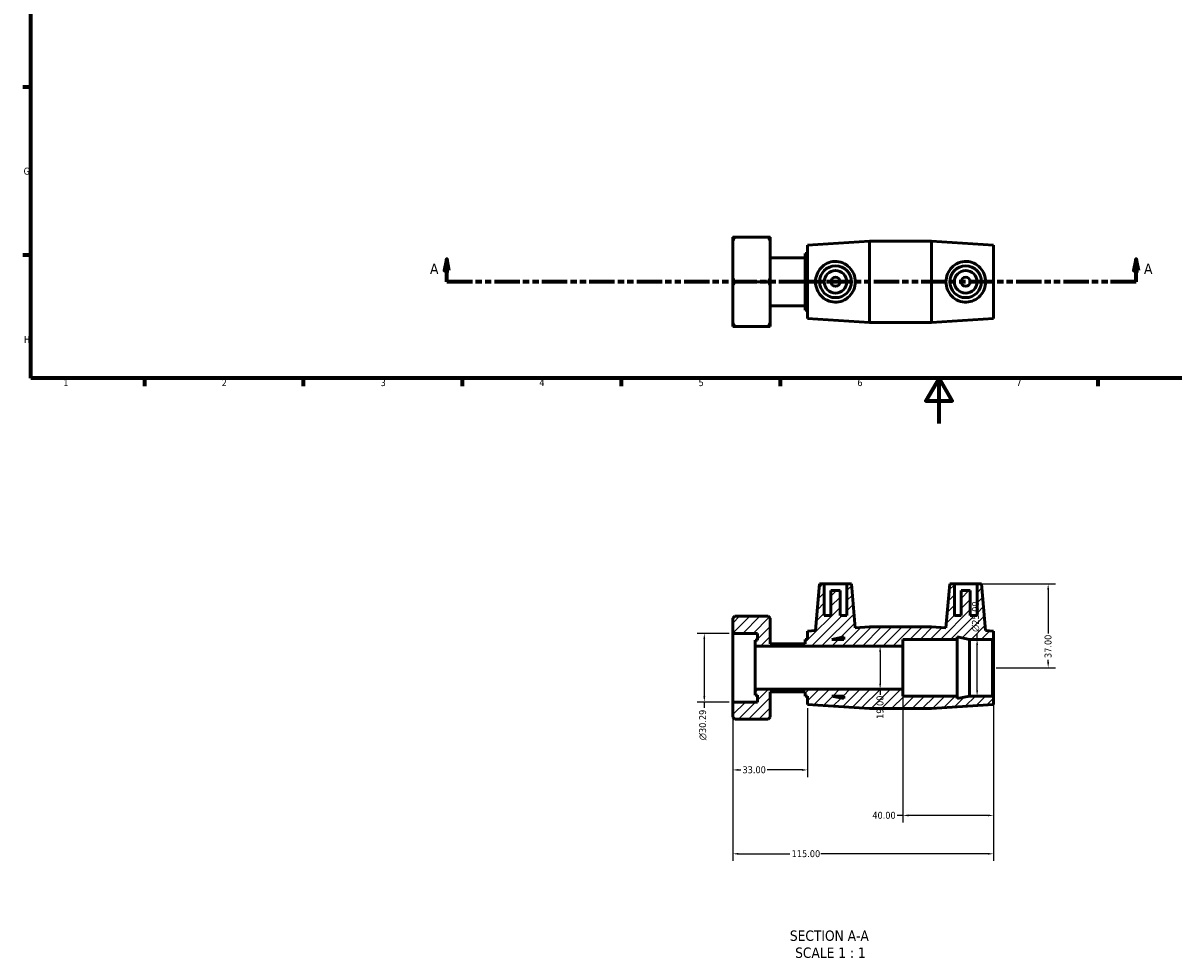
# Model space of a CAD drawing. Header units: millimetres. Extents: x 0 to 900, y -235 to 619.
# Tile 1 of 3: x 17 to 524, y -235 to 177. Entities that reach past the tile are written whole.
import ezdxf

# ---------------------------------------------------------------- set-up
doc = ezdxf.new("R2010")
doc.units = ezdxf.units.MM
doc.linetypes.add('DOUBLE_DASH_CHAIN', pattern=[1.2403, 0.6614, -0.0827, 0.1654, -0.0827, 0.1654, -0.0827])
for name, color, linetype, lineweight in [('Border (ANSI)', 7, 'Continuous', 70), ('Dimension (ANSI)', 7, 'Continuous', 25), ('Hatch (ANSI)', 7, 'Continuous', 18), ('Section Line (ANSI)', 7, 'DOUBLE_DASH_CHAIN', 70), ('Symbol (ANSI)', 7, 'Continuous', 25), ('Visible (ANSI)', 7, 'Continuous', 50)]:
    doc.layers.add(name, color=color, linetype=linetype, lineweight=lineweight)
doc.styles.add('Label Text (ANSI)', font='tahoma.ttf')
doc.styles.add('Note Text (ANSI)', font='tahoma.ttf')
doc.dimstyles.new('Default - mm (ANSI)', dxfattribs={"dimtxt": 3.048, "dimasz": 2.5, "dimexe": 3.175, "dimexo": 1.6002, "dimgap": 0.8, "dimtad": 0, "dimtoh": 1, "dimrnd": 1e-08, "dimzin": 4, "dimdsep": 46, "dimtxsty": 'Note Text (ANSI)', "dimcen": 0.09, "dimdle": 10, "dimclrd": 256, "dimclre": 256, "dimclrt": 256, "dimadec": 1, "dimazin": 1, "dimtfac": 1, "dimtofl": 0, "dimtmove": 0, "dimatfit": 3, "dimfxl": 1, "dimtolj": 1, "dimtzin": 4, "dimlwd": -1, "dimlwe": -1, "dimarcsym": 0})

# ---------------------------------------------------------------- blocks, each defined once
blk = doc.blocks.new('Borders Default Border')
at = {"layer": 'Border (ANSI)'}
for p, q in [((20, 148.5), (16.55, 148.5)), ((20, 74.25), (16.55, 74.25)), ((70.08, 20), (70.08, 16.55)), ((140.17, 20), (140.17, 16.55)), ((210.25, 20), (210.25, 16.55)), ((280.33, 20), (280.33, 16.55)), ((350.42, 20), (350.42, 16.55)), ((490.58, 20), (490.58, 16.55))]:
    blk.add_line(p, q, dxfattribs=at)
at = {"layer": 'Border (ANSI)', "flags": 128}
for points in [[(20, 20), (20, 574), (821, 574), (821, 20), (20, 20)], [(420.5, 0), (420.5, 20), (414.73, 10), (426.27, 10), (420.5, 20)]]:
    blk.add_lwpolyline(points, dxfattribs=at)
at = {"layer": 'Border (ANSI)', "char_height": 3.05, "attachment_point": 7, "style": 'Note Text (ANSI)'}
for s, insert in [('G', (16.81, 109.79)), ('H', (16.97, 35.6)), ('1', (34.35, 16.55)), ('2', (104.2, 16.55)), ('3', (174.26, 16.49)), ('4', (244.23, 16.55)), ('5', (314.48, 16.49)), ('6', (384.49, 16.49)), ('7', (454.6, 16.55))]:
    blk.add_mtext(s, dxfattribs=dict(at, insert=insert))
blk = doc.blocks.new('2dTransSection0')
at = {"layer": 'Section Line (ANSI)', "linetype": 'Continuous'}
for p, q in [((203.4, 72.56), (202.4, 67.56)), ((203.4, 67.56), (203.4, 72.56)), ((204.4, 67.56), (203.4, 72.56)), ((507.44, 72.56), (506.44, 67.56)), ((507.44, 67.56), (507.44, 72.56)), ((508.44, 67.56), (507.44, 72.56)), ((202.4, 67.56), (204.4, 67.56)), ((203.4, 62.56), (203.4, 67.56)), ((506.44, 67.56), (508.44, 67.56)), ((507.44, 62.56), (507.44, 67.56)), ((214.71, 62.56), (203.4, 62.56)), ((507.44, 62.56), (496.13, 62.56))]:
    blk.add_line(p, q, dxfattribs=at)
at = {"layer": 'Section Line (ANSI)', "linetype": 'DOUBLE_DASH_CHAIN', "ltscale": 16.858273}
blk.add_line((507.44, 62.56), (203.4, 62.56), dxfattribs=at)
at = {"layer": 'Section Line (ANSI)', "linetype": 'Continuous', "flags": 128}
for points in [[(204.4, 67.56), (203.4, 72.56), (202.4, 67.56), (204.4, 67.56)], [(508.44, 67.56), (507.44, 72.56), (506.44, 67.56), (508.44, 67.56)]]:
    blk.add_lwpolyline(points, dxfattribs=at)
at = {"layer": 'Section Line (ANSI)'}
for points in [[(204.4, 67.56), (203.4, 72.56), (202.4, 67.56), (204.4, 67.56)], [(508.44, 67.56), (507.44, 72.56), (506.44, 67.56), (508.44, 67.56)]]:
    blk.add_solid(points, dxfattribs=at)
at = {"layer": 'Section Line (ANSI)', "char_height": 4.57, "attachment_point": 7, "style": 'Label Text (ANSI)'}
for insert in [(196.04, 66.06), (510.91, 66.06)]:
    blk.add_mtext('A', dxfattribs=dict(at, insert=insert))
blk = doc.blocks.new('*D7')
at = {"layer": 'Defpoints', "color": 0, "transparency": 16777216}
for p in [(329.56, -92.58), (317, -122.88), (329.56, -122.88)]:
    blk.add_point(p, dxfattribs=at)
at = {"layer": 'Dimension (ANSI)', "transparency": 16777216}
for p, q in [((327.96, -92.58), (313.82, -92.58)), ((317, -95.08), (317, -120.38)), ((327.96, -122.88), (313.82, -122.88)), ((317, -122.88), (317, -125.38))]:
    blk.add_line(p, q, dxfattribs=at)
for points in [[(316.58, -95.08), (317.41, -95.08), (317, -92.58)], [(316.58, -120.38), (317.41, -120.38), (317, -122.88)]]:
    blk.add_solid(points, dxfattribs=at)
at = {"layer": 'Dimension (ANSI)', "transparency": 16777216, "insert": (314.71, -139.72), "char_height": 3.048, "attachment_point": 1, "rotation": 90, "style": 'Note Text (ANSI)'}
blk.add_mtext('\\A1;\\fAIGDT|b0|i0;\\H3.0480;\\ln\\fTahoma|b0|i0;\\H3.0480;30.29', dxfattribs=at)
blk = doc.blocks.new('*D8')
at = {"layer": 'Defpoints', "color": 0, "transparency": 16777216}
for p in [(437.26, -70.73), (444.06, -107.73), (468.63, -107.73)]:
    blk.add_point(p, dxfattribs=at)
at = {"layer": 'Dimension (ANSI)', "transparency": 16777216}
for p, q in [((438.86, -70.73), (471.8, -70.73)), ((468.63, -73.23), (468.63, -92.59)), ((468.63, -105.23), (468.63, -104.25)), ((445.66, -107.73), (471.8, -107.73))]:
    blk.add_line(p, q, dxfattribs=at)
for points in [[(468.21, -73.23), (469.04, -73.23), (468.63, -70.73)], [(468.21, -105.23), (469.04, -105.23), (468.63, -107.73)]]:
    blk.add_solid(points, dxfattribs=at)
at = {"layer": 'Dimension (ANSI)', "transparency": 16777216, "insert": (467.04, -103.45), "char_height": 3.048, "attachment_point": 1, "rotation": 90, "style": 'Note Text (ANSI)'}
blk.add_mtext('\\A1;37.00', dxfattribs=at)
blk = doc.blocks.new('*D9')
at = {"layer": 'Defpoints', "color": 0, "transparency": 16777216}
for p in [(437.3, -95.23), (444.06, -95.23), (444.06, -120.23)]:
    blk.add_point(p, dxfattribs=at)
at = {"layer": 'Dimension (ANSI)', "transparency": 16777216}
for p, q in [((442.46, -95.23), (434.12, -95.23)), ((437.3, -95.23), (437.3, -92.73)), ((437.3, -117.73), (437.3, -97.73)), ((442.46, -120.23), (434.12, -120.23))]:
    blk.add_line(p, q, dxfattribs=at)
for points in [[(436.88, -97.73), (437.72, -97.73), (437.3, -95.23)], [(436.88, -117.73), (437.72, -117.73), (437.3, -120.23)]]:
    blk.add_solid(points, dxfattribs=at)
at = {"layer": 'Dimension (ANSI)', "transparency": 16777216, "insert": (435.01, -91.93), "char_height": 3.048, "attachment_point": 1, "rotation": 90, "style": 'Note Text (ANSI)'}
blk.add_mtext('\\A1;\\fAIGDT|b0|i0;\\H3.0480;\\ln\\fTahoma|b0|i0;\\H3.0480;25.00', dxfattribs=at)
blk = doc.blocks.new('*D10')
at = {"layer": 'Defpoints', "color": 0, "transparency": 16777216}
for p in [(394.53, -98.23), (394.53, -117.23), (394.53, -117.23)]:
    blk.add_point(p, dxfattribs=at)
at = {"layer": 'Dimension (ANSI)', "transparency": 16777216}
for p, q in [((394.53, -100.73), (394.53, -114.73)), ((394.53, -117.23), (394.53, -119.73))]:
    blk.add_line(p, q, dxfattribs=at)
for points in [[(394.11, -100.73), (394.94, -100.73), (394.53, -98.23)], [(394.11, -114.73), (394.94, -114.73), (394.53, -117.23)]]:
    blk.add_solid(points, dxfattribs=at)
at = {"layer": 'Dimension (ANSI)', "transparency": 16777216, "insert": (392.94, -130.32), "char_height": 3.048, "attachment_point": 1, "rotation": 90, "style": 'Note Text (ANSI)'}
blk.add_mtext('\\A1;19.00', dxfattribs=at)
blk = doc.blocks.new('*D11')
at = {"layer": 'Defpoints', "color": 0, "transparency": 16777216}
for p in [(444.56, -120.73), (329.56, -122.88), (329.56, -189.84)]:
    blk.add_point(p, dxfattribs=at)
at = {"layer": 'Dimension (ANSI)', "transparency": 16777216}
for p, q in [((329.56, -124.48), (329.56, -193.02)), ((444.56, -122.33), (444.56, -193.02)), ((332.06, -189.84), (354.72, -189.84)), ((442.06, -189.84), (368.4, -189.84))]:
    blk.add_line(p, q, dxfattribs=at)
for points in [[(332.06, -189.43), (332.06, -190.26), (329.56, -189.84)], [(442.06, -189.43), (442.06, -190.26), (444.56, -189.84)]]:
    blk.add_solid(points, dxfattribs=at)
at = {"layer": 'Dimension (ANSI)', "transparency": 16777216, "insert": (355.52, -188.26), "char_height": 3.048, "attachment_point": 1, "style": 'Note Text (ANSI)'}
blk.add_mtext('\\A1;115.00', dxfattribs=at)
blk = doc.blocks.new('*D12')
at = {"layer": 'Defpoints', "color": 0, "transparency": 16777216}
for p in [(404.56, -117.23), (444.56, -120.73), (404.56, -172.91)]:
    blk.add_point(p, dxfattribs=at)
at = {"layer": 'Dimension (ANSI)', "transparency": 16777216}
for p, q in [((404.56, -118.83), (404.56, -176.08)), ((444.56, -122.33), (444.56, -176.08)), ((404.56, -172.91), (402.06, -172.91)), ((442.06, -172.91), (407.06, -172.91))]:
    blk.add_line(p, q, dxfattribs=at)
for points in [[(407.06, -172.49), (407.06, -173.32), (404.56, -172.91)], [(442.06, -172.49), (442.06, -173.32), (444.56, -172.91)]]:
    blk.add_solid(points, dxfattribs=at)
at = {"layer": 'Dimension (ANSI)', "transparency": 16777216, "insert": (391.09, -171.32), "char_height": 3.048, "attachment_point": 1, "style": 'Note Text (ANSI)'}
blk.add_mtext('\\A1;40.00', dxfattribs=at)
blk = doc.blocks.new('*D13')
at = {"layer": 'Defpoints', "color": 0, "transparency": 16777216}
for p in [(329.56, -122.88), (362.56, -123.93), (329.56, -152.83)]:
    blk.add_point(p, dxfattribs=at)
at = {"layer": 'Dimension (ANSI)', "transparency": 16777216}
for p, q in [((329.56, -124.48), (329.56, -156.01)), ((362.56, -125.53), (362.56, -156.01)), ((332.06, -152.83), (333.04, -152.83)), ((360.06, -152.83), (344.7, -152.83))]:
    blk.add_line(p, q, dxfattribs=at)
for points in [[(332.06, -152.42), (332.06, -153.25), (329.56, -152.83)], [(360.06, -152.42), (360.06, -153.25), (362.56, -152.83)]]:
    blk.add_solid(points, dxfattribs=at)
at = {"layer": 'Dimension (ANSI)', "transparency": 16777216, "insert": (333.84, -151.24), "char_height": 3.048, "attachment_point": 1, "style": 'Note Text (ANSI)'}
blk.add_mtext('\\A1;33.00', dxfattribs=at)

msp = doc.modelspace()

# ---------------------------------------------------------------- hatches: boundary and pattern name
at = {"layer": 'Hatch (ANSI)'}
h = msp.add_hatch(dxfattribs=at)
h.set_pattern_fill('ANSI31', color=256, scale=25.4, style=0)
h.set_pattern_definition([(45, (0, 0), (-2.245064, 2.245064), [])])
h.paths.add_polyline_path([(417.225, -89.73), (389.892, -89.73), (383.557, -90.147), (381.859, -70.73), (379.859, -70.73), (379.859, -84.73), (376.859, -84.73), (376.859, -73.73), (372.859, -73.73), (372.859, -84.73), (369.859, -84.73), (369.859, -70.73), (367.859, -70.73), (366.059, -91.299), (362.559, -91.53), (362.559, -95.23), (361.47, -95.23), (361.47, -97.128), (346.059, -97.128), (346.059, -85.92), (345.15, -85.011), (330.467, -85.011), (329.559, -85.92), (329.559, -92.584), (340.449, -92.584), (340.449, -95.613), (339.36, -95.613), (339.36, -98.23), (404.559, -98.23), (404.559, -95.23), (428.559, -95.23), (428.559, -94.096), (433.892, -95.23), (444.059, -95.23), (444.559, -94.73), (444.559, -91.53), (441.058, -91.299), (439.259, -70.73), (437.259, -70.73), (437.259, -84.73), (434.259, -84.73), (434.259, -73.73), (430.259, -73.73), (430.259, -84.73), (427.259, -84.73), (427.259, -70.73), (425.259, -70.73), (423.56, -90.147)])
h.paths.add_polyline_path([(373.225, -95.23), (378.559, -94.096), (378.559, -95.23)], flags=0)
h.paths.add_polyline_path([(389.892, -125.73), (417.225, -125.73), (444.559, -123.93), (444.559, -120.73), (444.059, -120.23), (433.892, -120.23), (428.559, -121.363), (428.559, -120.23), (404.559, -120.23), (404.559, -117.23), (339.36, -117.23), (339.36, -119.846), (340.449, -119.846), (340.449, -122.875), (329.559, -122.875), (329.559, -129.539), (330.467, -130.448), (345.15, -130.448), (346.059, -129.539), (346.059, -118.332), (361.47, -118.332), (361.47, -120.23), (362.559, -120.23), (362.559, -123.93)])
h.paths.add_polyline_path([(378.559, -121.363), (373.225, -120.23), (378.559, -120.23)], flags=0)

# ---------------------------------------------------------------- linework, layer by layer
at = {"layer": 'Visible (ANSI)'}
for p, q in [((329.559, 80.551), (329.559, 82.238)), ((345.15, 82.238), (330.467, 82.238)), ((346.059, 82.238), (346.059, 80.551)), ((329.559, 64.25), (329.559, 80.551)), ((346.059, 80.551), (346.059, 64.25)), ((362.559, 78.763), (389.892, 80.563)), ((362.559, 46.363), (362.559, 78.763)), ((389.892, 44.563), (389.892, 80.563)), ((389.892, 80.563), (417.225, 80.563)), ((417.225, 44.563), (417.225, 80.563)), ((444.559, 78.763), (417.225, 80.563)), ((444.559, 46.363), (444.559, 78.763)), ((346.059, 73.165), (361.47, 73.165)), ((361.47, 50.063), (361.47, 75.063)), ((361.47, 75.063), (362.559, 75.063)), ((329.559, 60.876), (329.559, 64.25)), ((329.559, 44.576), (329.559, 60.876)), ((345.15, 62.563), (330.467, 62.563)), ((346.059, 64.25), (346.059, 60.876)), ((346.059, 60.876), (346.059, 44.576)), ((346.059, 51.961), (361.47, 51.961)), ((361.47, 50.063), (362.559, 50.063)), ((362.559, 46.363), (389.892, 44.563)), ((444.559, 46.363), (417.225, 44.563)), ((329.559, 42.889), (329.559, 44.576)), ((330.467, 42.889), (345.15, 42.889)), ((346.059, 44.576), (346.059, 42.889)), ((389.892, 44.563), (417.225, 44.563)), ((367.859, -70.73), (366.059, -91.299)), ((369.859, -70.73), (367.859, -70.73)), ((369.859, -84.73), (369.859, -70.73)), ((369.859, -70.73), (379.859, -70.73)), ((381.859, -70.73), (379.859, -70.73)), ((379.859, -70.73), (379.859, -84.73)), ((383.557, -90.147), (381.859, -70.73)), ((425.259, -70.73), (423.56, -90.147)), ((427.259, -70.73), (425.259, -70.73)), ((427.259, -84.73), (427.259, -70.73)), ((427.259, -70.73), (437.259, -70.73)), ((439.259, -70.73), (437.259, -70.73)), ((437.259, -70.73), (437.259, -84.73)), ((441.058, -91.299), (439.259, -70.73)), ((376.859, -73.73), (372.859, -73.73)), ((372.859, -73.73), (372.859, -84.73)), ((376.859, -84.73), (376.859, -73.73)), ((434.259, -73.73), (430.259, -73.73)), ((430.259, -73.73), (430.259, -84.73)), ((434.259, -84.73), (434.259, -73.73)), ((330.467, -85.011), (329.559, -85.92)), ((329.559, -85.92), (329.559, -92.584)), ((345.15, -85.011), (330.467, -85.011)), ((346.059, -85.92), (345.15, -85.011)), ((346.059, -97.128), (346.059, -85.92)), ((372.859, -84.73), (369.859, -84.73)), ((379.859, -84.73), (376.859, -84.73)), ((430.259, -84.73), (427.259, -84.73)), ((437.259, -84.73), (434.259, -84.73)), ((389.892, -89.73), (383.557, -90.147)), ((417.225, -89.73), (389.892, -89.73)), ((423.56, -90.147), (417.225, -89.73)), ((329.559, -92.584), (340.449, -92.584)), ((329.559, -122.875), (329.559, -92.584)), ((340.449, -95.613), (339.36, -95.613)), ((339.36, -95.613), (339.36, -98.23)), ((340.449, -92.584), (340.449, -95.613)), ((362.559, -95.23), (361.47, -95.23)), ((361.47, -95.23), (361.47, -97.128)), ((366.059, -91.299), (362.559, -91.53)), ((362.559, -91.53), (362.559, -95.23)), ((373.225, -95.23), (378.559, -94.096)), ((378.559, -95.23), (373.225, -95.23)), ((378.559, -94.096), (378.559, -95.23)), ((404.559, -98.23), (404.559, -95.23)), ((404.559, -95.23), (428.559, -95.23)), ((428.559, -95.23), (428.559, -94.096)), ((428.559, -94.096), (433.892, -95.23)), ((428.559, -120.23), (428.559, -95.23)), ((433.892, -95.23), (444.059, -95.23)), ((433.892, -120.23), (433.892, -95.23)), ((444.559, -91.53), (441.058, -91.299)), ((444.059, -95.23), (444.559, -94.73)), ((444.059, -95.23), (444.059, -120.23)), ((444.559, -94.73), (444.559, -91.53)), ((444.559, -120.73), (444.559, -94.73)), ((339.36, -98.23), (404.559, -98.23)), ((339.36, -117.23), (339.36, -98.23)), ((361.47, -97.128), (346.059, -97.128)), ((404.559, -117.23), (404.559, -98.23)), ((404.559, -117.23), (339.36, -117.23)), ((339.36, -117.23), (339.36, -119.846)), ((339.36, -119.846), (340.449, -119.846)), ((340.449, -119.846), (340.449, -122.875)), ((346.059, -129.539), (346.059, -118.332)), ((346.059, -118.332), (361.47, -118.332)), ((361.47, -118.332), (361.47, -120.23)), ((361.47, -120.23), (362.559, -120.23)), ((362.559, -120.23), (362.559, -123.93)), ((378.559, -121.363), (373.225, -120.23)), ((373.225, -120.23), (378.559, -120.23)), ((378.559, -120.23), (378.559, -121.363)), ((404.559, -120.23), (404.559, -117.23)), ((428.559, -120.23), (404.559, -120.23)), ((433.892, -120.23), (428.559, -121.363)), ((428.559, -121.363), (428.559, -120.23)), ((444.059, -120.23), (433.892, -120.23)), ((444.559, -120.73), (444.059, -120.23)), ((444.559, -123.93), (444.559, -120.73)), ((340.449, -122.875), (329.559, -122.875)), ((329.559, -122.875), (329.559, -129.539)), ((362.559, -123.93), (389.892, -125.73)), ((389.892, -125.73), (417.225, -125.73)), ((417.225, -125.73), (444.559, -123.93)), ((329.559, -129.539), (330.467, -130.448)), ((345.15, -130.448), (330.467, -130.448)), ((345.15, -130.448), (346.059, -129.539))]:
    msp.add_line(p, q, dxfattribs=at)
for centre, radius in [((374.859, 62.563), 7), ((374.859, 62.563), 5), ((432.259, 62.563), 7), ((432.259, 62.563), 5), ((374.859, 62.563), 2), ((432.259, 62.563), 2)]:
    msp.add_circle(centre, radius, dxfattribs=at)
for points in [[(330.467, 82.238), (329.97, 82.238), (329.559, 82.238)], [(329.559, 80.551), (329.97, 81.377), (330.467, 82.238)], [(346.059, 82.238), (345.647, 82.238), (345.15, 82.238)], [(345.15, 82.238), (345.647, 81.377), (346.059, 80.551)], [(330.467, 62.563), (329.97, 63.424), (329.559, 64.25)], [(329.559, 60.876), (329.97, 61.702), (330.467, 62.563)], [(346.059, 64.25), (345.647, 63.424), (345.15, 62.563)], [(345.15, 62.563), (345.647, 61.702), (346.059, 60.876)], [(330.467, 42.889), (329.97, 43.749), (329.559, 44.576)], [(329.559, 42.889), (329.97, 42.889), (330.467, 42.889)], [(346.059, 44.576), (345.647, 43.749), (345.15, 42.889)], [(345.15, 42.889), (345.647, 42.889), (346.059, 42.889)]]:
    msp.add_rational_spline(points, [1, 1.00095849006, 1], degree=2, dxfattribs=at)
for points, knots in [([(374.503, 53.595), (373.401, 53.634), (372.248, 53.902), (370.163, 54.87), (369.229, 55.569), (367.762, 57.138), (367.124, 58.122), (366.272, 60.28), (366.059, 61.455), (366.059, 63.671), (366.272, 64.846), (367.124, 67.004), (367.762, 67.988), (369.229, 69.557), (370.163, 70.256), (372.248, 71.224), (373.401, 71.493), (375.694, 71.572), (376.93, 71.352), (379.169, 70.43), (380.175, 69.73), (381.739, 68.139), (382.415, 67.144), (383.325, 64.934), (383.557, 63.718), (383.557, 61.408), (383.325, 60.192), (382.415, 57.983), (381.739, 56.988), (380.175, 55.396), (379.169, 54.696), (376.93, 53.774), (375.694, 53.554), (374.503, 53.595)], [0, 0, 0, 0, 0.3311674, 0.3311674, 0.6623348, 0.6623348, 0.9947857, 0.9947857, 1.3272367, 1.3272367, 1.6596876, 1.6596876, 1.9921385, 1.9921385, 2.3233059, 2.3233059, 2.6544733, 2.6544733, 3.0125123, 3.0125123, 3.3705512, 3.3705512, 3.7171123, 3.7171123, 4.0636734, 4.0636734, 4.4102345, 4.4102345, 4.7567956, 4.7567956, 5.1148346, 5.1148346, 5.4728735, 5.4728735, 5.4728735, 5.4728735]), ([(432.614, 53.595), (431.423, 53.554), (430.187, 53.774), (427.948, 54.696), (426.942, 55.396), (425.379, 56.988), (424.702, 57.983), (423.792, 60.192), (423.56, 61.408), (423.56, 63.718), (423.792, 64.934), (424.702, 67.144), (425.379, 68.139), (426.942, 69.73), (427.948, 70.43), (430.187, 71.352), (431.423, 71.572), (433.716, 71.493), (434.869, 71.224), (436.954, 70.256), (437.889, 69.557), (439.355, 67.988), (439.994, 67.004), (440.845, 64.846), (441.058, 63.671), (441.058, 61.455), (440.845, 60.28), (439.994, 58.122), (439.355, 57.138), (437.889, 55.569), (436.954, 54.87), (434.869, 53.902), (433.716, 53.634), (432.614, 53.595)], [0, 0, 0, 0, 0.358039, 0.358039, 0.7160779, 0.7160779, 1.062639, 1.062639, 1.4092001, 1.4092001, 1.7557612, 1.7557612, 2.1023223, 2.1023223, 2.4603613, 2.4603613, 2.8184002, 2.8184002, 3.1495676, 3.1495676, 3.480735, 3.480735, 3.8131859, 3.8131859, 4.1456369, 4.1456369, 4.4780878, 4.4780878, 4.8105387, 4.8105387, 5.1417061, 5.1417061, 5.4728735, 5.4728735, 5.4728735, 5.4728735])]:
    msp.add_open_spline(points, degree=3, knots=knots, dxfattribs=at)

# ---------------------------------------------------------------- block references
msp.add_blockref('Borders Default Border', (0, 0))
at = {"layer": 'Section Line (ANSI)'}
msp.add_blockref('2dTransSection0', (0, 0), dxfattribs=at)

# ---------------------------------------------------------------- texts
at = {"layer": 'Symbol (ANSI)', "char_height": 4.572, "attachment_point": 7, "style": 'Label Text (ANSI)'}
for s, insert in [('SECTION A-A', (354.737, -228.341)), ('SCALE 1 : 1', (357.056, -235.854))]:
    msp.add_mtext(s, dxfattribs=dict(at, insert=insert))

# ---------------------------------------------------------------- dimensions: what is measured, and where the dimension line sits
at = {"layer": 'Dimension (ANSI)'}
for base, p1, p2, angle, override, picture, middle in [((468.626, -107.73), (437.259, -70.73), (444.059, -107.73), 90, {"dimtoh": 0, "dimdec": 2, "dimtp": 0, "dimtm": 0, "dimtdec": 2, "dimatfit": 1}, '*D8', (468.626, -98.42)), ((394.527, -117.23), (394.527, -98.23), (394.527, -117.23), 270, {"dimtoh": 0, "dimdec": 2, "dimse1": 1, "dimse2": 1, "dimtp": 0, "dimtm": 0, "dimtdec": 2, "dimatfit": 2}, '*D10', (394.527, -125.425)), ((329.559, -189.843), (444.559, -120.73), (329.559, -122.875), 180, {"dimtoh": 0, "dimdec": 2, "dimtp": 0, "dimtm": 0, "dimtdec": 2, "dimatfit": 1}, '*D11', (361.559, -189.843)), ((404.559, -172.908), (444.559, -120.73), (404.559, -117.23), 180, {"dimtoh": 0, "dimdec": 2, "dimtp": 0, "dimtm": 0, "dimtdec": 2, "dimatfit": 2}, '*D12', (396.173, -172.908)), ((329.559, -152.832), (362.559, -123.93), (329.559, -122.875), 180, {"dimtoh": 0, "dimdec": 2, "dimtp": 0, "dimtm": 0, "dimtdec": 2, "dimatfit": 1}, '*D13', (338.868, -152.832))]:
    dim = msp.add_linear_dim(base=base, p1=p1, p2=p2, angle=angle, dimstyle='Default - mm (ANSI)', override=override, dxfattribs=at)
    dim.commit()
    dim.dimension.update_dxf_attribs({"geometry": picture, "text_midpoint": middle, "dimtype": 160})
for base, p1, p2, picture, middle in [((437.299, -95.23), (444.059, -120.23), (444.059, -95.23), '*D9', (437.299, -85.157)), ((316.998, -122.875), (329.559, -92.584), (329.559, -122.875), '*D7', (316.998, -132.946))]:
    dim = msp.add_linear_dim(base=base, p1=p1, p2=p2, angle=90, text='\\fAIGDT|b0|i0;\\H3.0480;\\ln\\fTahoma|b0|i0;\\H3.0480;<>', dimstyle='Default - mm (ANSI)', override={"dimtoh": 0, "dimdec": 2, "dimtp": 0, "dimtm": 0, "dimtdec": 2, "dimatfit": 2}, dxfattribs=at)
    dim.commit()
    dim.dimension.update_dxf_attribs({"geometry": picture, "text_midpoint": middle, "dimtype": 160})

doc.saveas('drawing.dxf')
